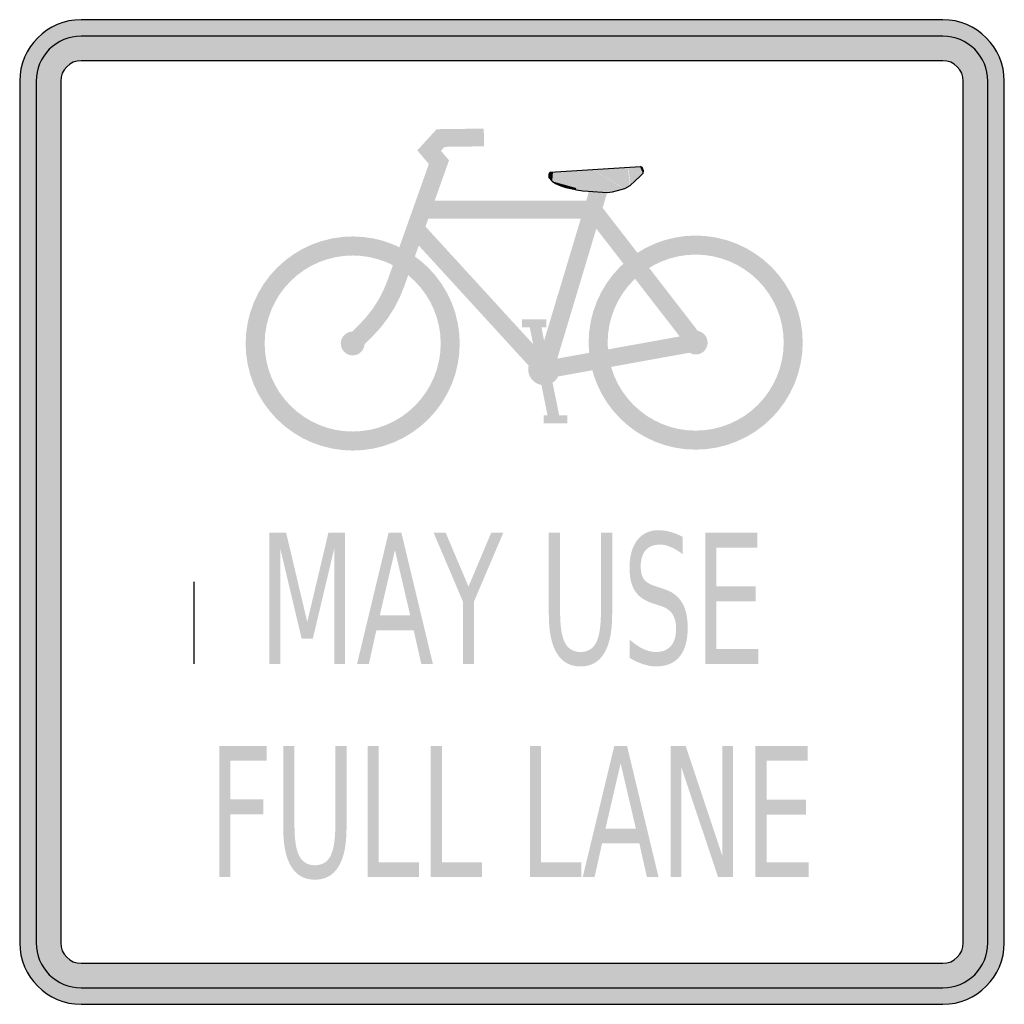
# Model space of a CAD drawing. Header units: inches. Extents: x -15 to 15, y -15 to 15.
import ezdxf

# ---------------------------------------------------------------- set-up
doc = ezdxf.new("R2010")
doc.units = ezdxf.units.IN
doc.header["$MEASUREMENT"] = 0

msp = doc.modelspace()

# ---------------------------------------------------------------- hatches: boundary and pattern name
h = msp.add_hatch(color=7)
edge = h.paths.add_edge_path()
edge.add_line((-15, 13.125), (-15, -13.125))
edge.add_spline(control_points=[(-15, -13.125), (-15, -14.161), (-14.161, -15), (-13.125, -15)], knot_values=[0, 0, 0, 0, 1, 1, 1, 1], degree=3, periodic=0)
edge.add_line((-13.125, -15), (13.125, -15))
edge.add_spline(control_points=[(13.125, -15), (14.161, -15), (15, -14.161), (15, -13.125)], knot_values=[0, 0, 0, 0, 1, 1, 1, 1], degree=3, periodic=0)
edge.add_line((15, -13.125), (15, 13.125))
edge.add_spline(control_points=[(15, 13.125), (15, 14.161), (14.161, 15), (13.125, 15)], knot_values=[0, 0, 0, 0, 1, 1, 1, 1], degree=3, periodic=0)
edge.add_line((13.125, 15), (-13.125, 15))
edge.add_spline(control_points=[(-13.125, 15), (-14.161, 15), (-15, 14.161), (-15, 13.125)], knot_values=[0, 0, 0, 0, 1, 1, 1, 1], degree=3, periodic=0)
edge = h.paths.add_edge_path(flags=0)
edge.add_line((-13.75, 13.125), (-13.75, -13.125))
edge.add_spline(control_points=[(-13.75, -13.125), (-13.75, -13.47), (-13.47, -13.75), (-13.125, -13.75)], knot_values=[0, 0, 0, 0, 1, 1, 1, 1], degree=3, periodic=0)
edge.add_line((-13.125, -13.75), (13.125, -13.75))
edge.add_spline(control_points=[(13.125, -13.75), (13.47, -13.75), (13.75, -13.47), (13.75, -13.125)], knot_values=[0, 0, 0, 0, 1, 1, 1, 1], degree=3, periodic=0)
edge.add_line((13.75, -13.125), (13.75, 13.125))
edge.add_spline(control_points=[(13.75, 13.125), (13.75, 13.47), (13.47, 13.75), (13.125, 13.75)], knot_values=[0, 0, 0, 0, 1, 1, 1, 1], degree=3, periodic=0)
edge.add_line((13.125, 13.75), (-13.125, 13.75))
edge.add_spline(control_points=[(-13.125, 13.75), (-13.47, 13.75), (-13.75, 13.47), (-13.75, 13.125)], knot_values=[0, 0, 0, 0, 1, 1, 1, 1], degree=3, periodic=0)
for points in [[(-13.125, 14.5), (-13.26, 14.493), (-13.393, 14.474), (-13.524, 14.441), (-13.651, 14.395), (-13.773, 14.338), (-13.889, 14.268), (-13.997, 14.188), (-14.097, 14.097), (-14.188, 13.997), (-14.268, 13.889), (-14.338, 13.773), (-14.395, 13.651), (-14.441, 13.524), (-14.474, 13.393), (-14.493, 13.26), (-14.5, 13.125), (-13.75, 13.125), (-13.747, 13.186), (-13.738, 13.247), (-13.723, 13.306), (-13.702, 13.364), (-13.676, 13.42), (-13.645, 13.472), (-13.608, 13.521), (-13.567, 13.567), (-13.521, 13.608), (-13.472, 13.645), (-13.42, 13.676), (-13.364, 13.702), (-13.306, 13.723), (-13.247, 13.738), (-13.186, 13.747), (-13.125, 13.75), (-13.125, 14.5)], [(13.125, 14.5), (-13.125, 14.5), (-13.125, 13.75), (13.125, 13.75), (13.125, 14.5)], [(14.5, 13.125), (14.493, 13.26), (14.474, 13.393), (14.441, 13.524), (14.395, 13.651), (14.338, 13.773), (14.268, 13.889), (14.188, 13.997), (14.097, 14.097), (13.997, 14.188), (13.889, 14.268), (13.773, 14.338), (13.651, 14.395), (13.524, 14.441), (13.393, 14.474), (13.26, 14.493), (13.125, 14.5), (13.125, 13.75), (13.186, 13.747), (13.247, 13.738), (13.306, 13.723), (13.364, 13.702), (13.42, 13.676), (13.472, 13.645), (13.521, 13.608), (13.567, 13.567), (13.608, 13.521), (13.645, 13.472), (13.676, 13.42), (13.702, 13.364), (13.723, 13.306), (13.738, 13.247), (13.747, 13.186), (13.75, 13.125), (14.5, 13.125)], [(-14.5, 13.125), (-14.5, -13.125), (-13.75, -13.125), (-13.75, 13.125), (-14.5, 13.125)], [(14.5, -13.125), (14.5, 13.125), (13.75, 13.125), (13.75, -13.125), (14.5, -13.125)], [(-3.278, 6.889), (-1.919, 10.715), (-2.165, 11.005), (-2.055, 11.125), (-0.853, 11.141), (-0.86, 11.682), (-2.297, 11.663), (-2.885, 11.017), (-2.533, 10.602), (-3.788, 7.07), (-3.278, 6.889)], [(3.536, 10.5), (2.462, 10.428), (3.433, 9.856), (3.592, 9.959), (3.536, 10.5)], [(3.899, 10.527), (3.976, 10.481), (3.604, 9.962), (3.548, 10.504), (3.899, 10.527)], [(3.548, 10.504), (3.604, 9.962), (3.979, 10.311), (3.936, 10.417), (3.548, 10.504)], [(3.986, 10.318), (3.998, 10.394), (3.976, 10.481), (3.899, 10.527), (3.986, 10.318)], [(1.158, 10.349), (1.122, 10.285), (1.127, 10.187), (1.242, 10.352), (1.158, 10.349)], [(1.242, 10.352), (1.127, 10.187), (1.226, 10.078), (1.249, 10.352), (1.242, 10.352)], [(1.249, 10.352), (1.226, 10.078), (2.337, 9.769), (2.465, 10.432), (1.249, 10.352)], [(2.465, 10.432), (2.337, 9.769), (1.946, 9.82), (1.956, 9.871), (2.465, 10.432)], [(2.459, 10.428), (3.315, 9.917), (2.732, 10.156), (2.335, 9.773), (2.459, 10.428)], [(2.869, 9.754), (2.897, 9.728), (3.315, 9.917), (2.459, 10.428), (2.869, 9.754)], [(1.253, 4.252), (2.983, 10.006), (2.465, 10.162), (0.734, 4.408), (1.253, 4.252)], [(1.416, 10.021), (1.351, 10.002), (1.346, 10.002), (1.231, 10.075), (1.416, 10.021)], [(1.654, 9.957), (1.646, 9.887), (1.351, 10.002), (1.416, 10.021), (1.654, 9.957)], [(1.956, 9.871), (1.946, 9.82), (1.646, 9.887), (1.654, 9.957), (1.956, 9.871)], [(3.592, 9.959), (3.433, 9.856), (3.033, 9.75), (2.341, 9.769), (3.592, 9.959)], [(2.341, 9.769), (3.033, 9.75), (2.897, 9.728), (2.869, 9.754), (2.341, 9.769)], [(-2.739, 8.942), (2.462, 8.942), (2.462, 9.483), (-2.739, 9.483), (-2.739, 8.942)], [(2.248, 9.047), (5.382, 4.996), (5.81, 5.327), (2.676, 9.378), (2.248, 9.047)], [(1.193, 4.513), (-2.745, 8.817), (-3.145, 8.451), (0.794, 4.147), (1.193, 4.513)], [(8.858, 5.161), (8.842, 5.481), (8.795, 5.798), (8.717, 6.108), (8.61, 6.41), (8.473, 6.699), (8.308, 6.973), (8.118, 7.231), (7.903, 7.468), (7.665, 7.683), (7.408, 7.873), (7.134, 8.038), (6.844, 8.175), (6.543, 8.283), (6.232, 8.36), (5.916, 8.407), (5.596, 8.423), (5.276, 8.407), (4.96, 8.36), (4.649, 8.283), (4.348, 8.175), (4.059, 8.038), (3.784, 7.873), (3.527, 7.683), (3.29, 7.468), (3.075, 7.231), (2.884, 6.973), (2.72, 6.699), (2.583, 6.41), (2.475, 6.108), (2.397, 5.798), (2.35, 5.481), (2.334, 5.161), (2.914, 5.161), (2.927, 5.424), (2.966, 5.685), (3.03, 5.94), (3.118, 6.188), (3.231, 6.426), (3.366, 6.651), (3.523, 6.863), (3.7, 7.058), (3.895, 7.234), (4.106, 7.391), (4.332, 7.527), (4.57, 7.639), (4.818, 7.728), (5.073, 7.792), (5.333, 7.83), (5.596, 7.843), (5.859, 7.83), (6.119, 7.792), (6.375, 7.728), (6.622, 7.639), (6.86, 7.527), (7.086, 7.391), (7.298, 7.234), (7.493, 7.058), (7.669, 6.863), (7.826, 6.651), (7.961, 6.426), (8.074, 6.188), (8.163, 5.94), (8.226, 5.685), (8.265, 5.424), (8.278, 5.161), (8.858, 5.161)], [(-1.592, 5.134), (-1.608, 5.454), (-1.655, 5.77), (-1.732, 6.081), (-1.84, 6.382), (-1.977, 6.671), (-2.142, 6.946), (-2.332, 7.203), (-2.547, 7.44), (-2.785, 7.655), (-3.042, 7.846), (-3.316, 8.01), (-3.606, 8.147), (-3.907, 8.255), (-4.217, 8.333), (-4.534, 8.38), (-4.854, 8.396), (-5.173, 8.38), (-5.49, 8.333), (-5.801, 8.255), (-6.102, 8.147), (-6.391, 8.01), (-6.666, 7.846), (-6.923, 7.655), (-7.16, 7.44), (-7.375, 7.203), (-7.566, 6.946), (-7.73, 6.671), (-7.867, 6.382), (-7.975, 6.081), (-8.053, 5.77), (-8.1, 5.454), (-8.116, 5.134), (-7.536, 5.134), (-7.523, 5.397), (-7.484, 5.657), (-7.42, 5.912), (-7.332, 6.16), (-7.219, 6.398), (-7.084, 6.624), (-6.927, 6.835), (-6.75, 7.03), (-6.555, 7.207), (-6.344, 7.364), (-6.118, 7.499), (-5.88, 7.612), (-5.632, 7.7), (-5.377, 7.764), (-5.117, 7.803), (-4.854, 7.816), (-4.591, 7.803), (-4.331, 7.764), (-4.075, 7.7), (-3.827, 7.612), (-3.59, 7.499), (-3.364, 7.364), (-3.152, 7.207), (-2.957, 7.03), (-2.781, 6.835), (-2.624, 6.624), (-2.489, 6.398), (-2.376, 6.16), (-2.287, 5.912), (-2.223, 5.657), (-2.185, 5.397), (-2.172, 5.134), (-1.592, 5.134)], [(-4.271, 5.328), (-4.018, 5.602), (-3.79, 5.897), (-3.589, 6.212), (-3.418, 6.544), (-3.278, 6.889), (-3.788, 7.07), (-3.91, 6.77), (-4.059, 6.482), (-4.233, 6.208), (-4.431, 5.951), (-4.651, 5.713), (-4.271, 5.328)], [(-4.664, 4.941), (-4.271, 5.328), (-4.651, 5.713), (-5.044, 5.327), (-4.664, 4.941)], [(0.302, 5.625), (1.045, 5.625), (1.045, 5.867), (0.302, 5.867), (0.302, 5.625)], [(0.524, 5.711), (1.114, 2.789), (1.455, 2.858), (0.865, 5.78), (0.524, 5.711)], [(-4.491, 5.134), (-4.493, 5.169), (-4.498, 5.205), (-4.507, 5.239), (-4.519, 5.273), (-4.534, 5.305), (-4.552, 5.335), (-4.574, 5.364), (-4.598, 5.39), (-4.624, 5.414), (-4.652, 5.435), (-4.683, 5.453), (-4.715, 5.469), (-4.749, 5.481), (-4.783, 5.489), (-4.818, 5.494), (-4.854, 5.496), (-4.889, 5.494), (-4.924, 5.489), (-4.959, 5.481), (-4.992, 5.469), (-5.025, 5.453), (-5.055, 5.435), (-5.084, 5.414), (-5.11, 5.39), (-5.134, 5.364), (-5.155, 5.335), (-5.173, 5.305), (-5.189, 5.273), (-5.201, 5.239), (-5.209, 5.205), (-5.214, 5.169), (-5.216, 5.134), (-4.854, 5.134), (-4.491, 5.134)], [(5.548, 5.428), (0.945, 4.596), (1.042, 4.064), (5.644, 4.895), (5.548, 5.428)], [(5.959, 5.161), (5.957, 5.197), (5.952, 5.232), (5.943, 5.267), (5.931, 5.3), (5.916, 5.332), (5.897, 5.363), (5.876, 5.391), (5.852, 5.418), (5.826, 5.441), (5.797, 5.463), (5.767, 5.481), (5.735, 5.496), (5.701, 5.508), (5.667, 5.517), (5.632, 5.522), (5.596, 5.524), (5.561, 5.522), (5.525, 5.517), (5.491, 5.508), (5.457, 5.496), (5.425, 5.481), (5.395, 5.463), (5.366, 5.441), (5.34, 5.418), (5.316, 5.391), (5.295, 5.363), (5.277, 5.332), (5.261, 5.3), (5.249, 5.267), (5.241, 5.232), (5.235, 5.197), (5.234, 5.161), (5.596, 5.161), (5.959, 5.161)], [(-8.116, 5.134), (-8.1, 4.814), (-8.053, 4.497), (-7.975, 4.187), (-7.867, 3.886), (-7.73, 3.596), (-7.566, 3.322), (-7.375, 3.065), (-7.16, 2.827), (-6.923, 2.612), (-6.666, 2.422), (-6.391, 2.257), (-6.102, 2.12), (-5.801, 2.013), (-5.49, 1.935), (-5.173, 1.888), (-4.854, 1.872), (-4.534, 1.888), (-4.217, 1.935), (-3.907, 2.013), (-3.606, 2.12), (-3.316, 2.257), (-3.042, 2.422), (-2.785, 2.612), (-2.547, 2.827), (-2.332, 3.065), (-2.142, 3.322), (-1.977, 3.596), (-1.84, 3.886), (-1.732, 4.187), (-1.655, 4.497), (-1.608, 4.814), (-1.592, 5.134), (-2.172, 5.134), (-2.185, 4.871), (-2.223, 4.611), (-2.287, 4.355), (-2.376, 4.108), (-2.489, 3.87), (-2.624, 3.644), (-2.781, 3.432), (-2.957, 3.237), (-3.152, 3.061), (-3.364, 2.904), (-3.59, 2.769), (-3.827, 2.656), (-4.075, 2.567), (-4.331, 2.503), (-4.591, 2.465), (-4.854, 2.452), (-5.117, 2.465), (-5.377, 2.503), (-5.632, 2.567), (-5.88, 2.656), (-6.118, 2.769), (-6.344, 2.904), (-6.555, 3.061), (-6.75, 3.237), (-6.927, 3.432), (-7.084, 3.644), (-7.219, 3.87), (-7.332, 4.108), (-7.42, 4.355), (-7.484, 4.611), (-7.523, 4.871), (-7.536, 5.134), (-8.116, 5.134)], [(-5.216, 5.134), (-5.214, 5.098), (-5.209, 5.063), (-5.201, 5.029), (-5.189, 4.995), (-5.173, 4.963), (-5.155, 4.932), (-5.134, 4.904), (-5.11, 4.878), (-5.084, 4.854), (-5.055, 4.832), (-5.025, 4.814), (-4.992, 4.799), (-4.959, 4.787), (-4.924, 4.778), (-4.889, 4.773), (-4.854, 4.771), (-4.818, 4.773), (-4.783, 4.778), (-4.749, 4.787), (-4.715, 4.799), (-4.683, 4.814), (-4.652, 4.832), (-4.624, 4.854), (-4.598, 4.878), (-4.574, 4.904), (-4.552, 4.932), (-4.534, 4.963), (-4.519, 4.995), (-4.507, 5.029), (-4.498, 5.063), (-4.493, 5.098), (-4.491, 5.134), (-4.854, 5.134), (-5.216, 5.134)], [(2.334, 5.161), (2.35, 4.842), (2.397, 4.525), (2.475, 4.214), (2.583, 3.913), (2.72, 3.624), (2.884, 3.349), (3.075, 3.092), (3.29, 2.855), (3.527, 2.64), (3.784, 2.449), (4.059, 2.285), (4.348, 2.148), (4.649, 2.04), (4.96, 1.962), (5.276, 1.915), (5.596, 1.9), (5.916, 1.915), (6.232, 1.962), (6.543, 2.04), (6.844, 2.148), (7.134, 2.285), (7.408, 2.449), (7.665, 2.64), (7.903, 2.855), (8.118, 3.092), (8.308, 3.349), (8.473, 3.624), (8.61, 3.913), (8.717, 4.214), (8.795, 4.525), (8.842, 4.842), (8.858, 5.161), (8.278, 5.161), (8.265, 4.898), (8.226, 4.638), (8.163, 4.383), (8.074, 4.135), (7.961, 3.897), (7.826, 3.671), (7.669, 3.46), (7.493, 3.265), (7.298, 3.088), (7.086, 2.931), (6.86, 2.796), (6.622, 2.684), (6.375, 2.595), (6.119, 2.531), (5.859, 2.492), (5.596, 2.479), (5.333, 2.492), (5.073, 2.531), (4.818, 2.595), (4.57, 2.684), (4.332, 2.796), (4.106, 2.931), (3.895, 3.088), (3.7, 3.265), (3.523, 3.46), (3.366, 3.671), (3.231, 3.897), (3.118, 4.135), (3.03, 4.383), (2.966, 4.638), (2.927, 4.898), (2.914, 5.161), (2.334, 5.161)], [(5.234, 5.161), (5.235, 5.126), (5.241, 5.091), (5.249, 5.056), (5.261, 5.023), (5.277, 4.99), (5.295, 4.96), (5.316, 4.931), (5.34, 4.905), (5.366, 4.881), (5.395, 4.86), (5.425, 4.842), (5.457, 4.826), (5.491, 4.815), (5.525, 4.806), (5.561, 4.801), (5.596, 4.799), (5.632, 4.801), (5.667, 4.806), (5.701, 4.815), (5.735, 4.826), (5.767, 4.842), (5.797, 4.86), (5.826, 4.881), (5.852, 4.905), (5.876, 4.931), (5.897, 4.96), (5.916, 4.99), (5.931, 5.023), (5.943, 5.056), (5.952, 5.091), (5.957, 5.126), (5.959, 5.161), (5.596, 5.161), (5.234, 5.161)], [(1.46, 4.348), (1.458, 4.396), (1.451, 4.443), (1.439, 4.489), (1.423, 4.533), (1.403, 4.576), (1.378, 4.617), (1.35, 4.655), (1.318, 4.69), (1.283, 4.722), (1.245, 4.75), (1.204, 4.775), (1.162, 4.795), (1.117, 4.811), (1.071, 4.822), (1.024, 4.829), (0.977, 4.832), (0.929, 4.829), (0.882, 4.822), (0.836, 4.811), (0.792, 4.795), (0.749, 4.775), (0.708, 4.75), (0.67, 4.722), (0.635, 4.69), (0.603, 4.655), (0.575, 4.617), (0.551, 4.576), (0.53, 4.533), (0.514, 4.489), (0.503, 4.443), (0.496, 4.396), (0.493, 4.348), (0.977, 4.348), (1.46, 4.348)], [(0.493, 4.348), (0.496, 4.301), (0.503, 4.254), (0.514, 4.208), (0.53, 4.164), (0.551, 4.121), (0.575, 4.08), (0.603, 4.042), (0.635, 4.007), (0.67, 3.975), (0.708, 3.947), (0.749, 3.922), (0.792, 3.902), (0.836, 3.886), (0.882, 3.875), (0.929, 3.868), (0.977, 3.865), (1.024, 3.868), (1.071, 3.875), (1.117, 3.886), (1.162, 3.902), (1.204, 3.922), (1.245, 3.947), (1.283, 3.975), (1.318, 4.007), (1.35, 4.042), (1.378, 4.08), (1.403, 4.121), (1.423, 4.164), (1.439, 4.208), (1.451, 4.254), (1.458, 4.301), (1.46, 4.348), (0.977, 4.348), (0.493, 4.348)], [(0.962, 2.703), (1.685, 2.703), (1.685, 2.945), (0.962, 2.945), (0.962, 2.703)], [(-7.39, -0.627), (-6.882, -0.627), (-6.239, -3.349), (-5.593, -0.627), (-5.085, -0.627), (-5.085, -4.627), (-5.417, -4.627), (-5.417, -1.115), (-6.068, -3.858), (-6.409, -3.858), (-7.06, -1.115), (-7.06, -4.627), (-7.39, -4.627), (-7.39, -0.627)], [(-2.39, -0.627), (-2.023, -0.627), (-1.325, -2.272), (-0.631, -0.627), (-0.263, -0.627), (-1.156, -2.722), (-1.156, -4.627), (-1.498, -4.627), (-1.498, -2.722), (-2.39, -0.627)], [(5.886, -0.627), (7.478, -0.627), (7.478, -1.083), (6.227, -1.083), (6.227, -2.267), (7.428, -2.267), (7.428, -2.722), (6.227, -2.722), (6.227, -4.172), (7.51, -4.172), (7.51, -4.627), (5.886, -4.627), (5.886, -0.627)], [(-8.919, -7.125), (-7.472, -7.125), (-7.472, -7.58), (-8.578, -7.58), (-8.578, -8.759), (-7.579, -8.759), (-7.579, -9.215), (-8.578, -9.215), (-8.578, -11.125), (-8.919, -11.125), (-8.919, -7.125)], [(-4.402, -7.125), (-4.06, -7.125), (-4.06, -10.67), (-2.834, -10.67), (-2.834, -11.125), (-4.402, -11.125), (-4.402, -7.125)], [(-2.477, -7.125), (-2.136, -7.125), (-2.136, -10.67), (-0.91, -10.67), (-0.91, -11.125), (-2.477, -11.125), (-2.477, -7.125)], [(0.544, -7.125), (0.885, -7.125), (0.885, -10.67), (2.112, -10.67), (2.112, -11.125), (0.544, -11.125), (0.544, -7.125)], [(4.831, -7.125), (5.291, -7.125), (6.408, -10.471), (6.408, -7.125), (6.738, -7.125), (6.738, -11.125), (6.279, -11.125), (5.161, -7.779), (5.161, -11.125), (4.831, -11.125), (4.831, -7.125)], [(7.415, -7.125), (9.008, -7.125), (9.008, -7.58), (7.757, -7.58), (7.757, -8.765), (8.957, -8.765), (8.957, -9.22), (7.757, -9.22), (7.757, -10.67), (9.04, -10.67), (9.04, -11.125), (7.415, -11.125), (7.415, -7.125)], [(-14.5, -13.125), (-14.493, -13.26), (-14.474, -13.393), (-14.441, -13.524), (-14.395, -13.651), (-14.338, -13.773), (-14.268, -13.889), (-14.188, -13.997), (-14.097, -14.097), (-13.997, -14.188), (-13.889, -14.268), (-13.773, -14.338), (-13.651, -14.395), (-13.524, -14.441), (-13.393, -14.474), (-13.26, -14.493), (-13.125, -14.5), (-13.125, -13.75), (-13.186, -13.747), (-13.247, -13.738), (-13.306, -13.723), (-13.364, -13.702), (-13.42, -13.676), (-13.472, -13.645), (-13.521, -13.608), (-13.567, -13.567), (-13.608, -13.521), (-13.645, -13.472), (-13.676, -13.42), (-13.702, -13.364), (-13.723, -13.306), (-13.738, -13.247), (-13.747, -13.186), (-13.75, -13.125), (-14.5, -13.125)], [(13.125, -14.5), (13.26, -14.493), (13.393, -14.474), (13.524, -14.441), (13.651, -14.395), (13.773, -14.338), (13.889, -14.268), (13.997, -14.188), (14.097, -14.097), (14.188, -13.997), (14.268, -13.889), (14.338, -13.773), (14.395, -13.651), (14.441, -13.524), (14.474, -13.393), (14.493, -13.26), (14.5, -13.125), (13.75, -13.125), (13.747, -13.186), (13.738, -13.247), (13.723, -13.306), (13.702, -13.364), (13.676, -13.42), (13.645, -13.472), (13.608, -13.521), (13.567, -13.567), (13.521, -13.608), (13.472, -13.645), (13.42, -13.676), (13.364, -13.702), (13.306, -13.723), (13.247, -13.738), (13.186, -13.747), (13.125, -13.75), (13.125, -14.5)], [(-13.125, -14.5), (13.125, -14.5), (13.125, -13.75), (-13.125, -13.75), (-13.125, -14.5)]]:
    msp.add_hatch(color=7).paths.add_polyline_path(points)
h = msp.add_hatch(color=7)
edge = h.paths.add_edge_path()
edge.add_line((5.201, -0.758), (5.201, -1.286))
edge.add_spline(control_points=[(5.201, -1.286), (5.073, -1.188), (4.951, -1.115), (4.836, -1.067), (4.721, -1.018), (4.61, -0.994), (4.504, -0.994), (4.318, -0.994), (4.174, -1.051), (4.073, -1.166), (3.973, -1.28), (3.922, -1.443), (3.922, -1.653), (3.922, -1.83), (3.956, -1.964), (4.023, -2.054), (4.09, -2.144), (4.217, -2.217), (4.404, -2.272)], knot_values=[0, 0, 0, 0, 1, 1, 1, 2, 2, 2, 3, 3, 3, 4, 4, 4, 5, 5, 5, 6, 6, 6, 6], degree=3, periodic=0)
edge.add_line((4.404, -2.272), (4.609, -2.339))
edge.add_spline(control_points=[(4.609, -2.339), (4.864, -2.416), (5.052, -2.551), (5.172, -2.745), (5.293, -2.939), (5.353, -3.198), (5.353, -3.523), (5.353, -3.911), (5.272, -4.205), (5.109, -4.405), (4.945, -4.605), (4.706, -4.705), (4.389, -4.705), (4.269, -4.705), (4.142, -4.683), (4.008, -4.641), (3.873, -4.598), (3.734, -4.534), (3.59, -4.45)], knot_values=[0, 0, 0, 0, 1, 1, 1, 2, 2, 2, 3, 3, 3, 4, 4, 4, 5, 5, 5, 6, 6, 6, 6], degree=3, periodic=0)
edge.add_line((3.59, -4.45), (3.59, -3.893))
edge.add_spline(control_points=[(3.59, -3.893), (3.729, -4.016), (3.865, -4.109), (3.997, -4.172), (4.13, -4.234), (4.261, -4.265), (4.389, -4.265), (4.583, -4.265), (4.733, -4.205), (4.84, -4.083), (4.946, -3.962), (4.999, -3.789), (4.999, -3.564), (4.999, -3.367), (4.961, -3.213), (4.885, -3.103), (4.808, -2.992), (4.683, -2.909), (4.509, -2.854)], knot_values=[0, 0, 0, 0, 1, 1, 1, 2, 2, 2, 3, 3, 3, 4, 4, 4, 5, 5, 5, 6, 6, 6, 6], degree=3, periodic=0)
edge.add_line((4.509, -2.854), (4.303, -2.789))
edge.add_spline(control_points=[(4.303, -2.789), (4.048, -2.709), (3.864, -2.583), (3.751, -2.412), (3.638, -2.24), (3.581, -2.002), (3.581, -1.696), (3.581, -1.343), (3.66, -1.064), (3.816, -0.86), (3.973, -0.657), (4.189, -0.555), (4.464, -0.555), (4.583, -0.555), (4.704, -0.572), (4.826, -0.606), (4.949, -0.64), (5.074, -0.691), (5.201, -0.758)], knot_values=[0, 0, 0, 0, 1, 1, 1, 2, 2, 2, 3, 3, 3, 4, 4, 4, 5, 5, 5, 6, 6, 6, 6], degree=3, periodic=0)
h = msp.add_hatch(color=7)
h.paths.add_polyline_path([(-3.759, -0.627), (-3.371, -0.627), (-2.411, -4.627), (-2.765, -4.627), (-2.996, -3.601), (-4.132, -3.601), (-4.361, -4.627), (-4.721, -4.627), (-3.759, -0.627)])
h.paths.add_polyline_path([(-3.566, -1.16), (-4.029, -3.151), (-3.101, -3.151), (-3.566, -1.16)], flags=0)
h = msp.add_hatch(color=7)
edge = h.paths.add_edge_path()
edge.add_line((1.122, -0.627), (1.466, -0.627))
edge.add_line((1.466, -0.627), (1.466, -3.057))
edge.add_spline(control_points=[(1.466, -3.057), (1.466, -3.486), (1.515, -3.794), (1.613, -3.983), (1.711, -4.171), (1.869, -4.265), (2.088, -4.265), (2.307, -4.265), (2.465, -4.171), (2.563, -3.983), (2.66, -3.794), (2.709, -3.486), (2.709, -3.057)], knot_values=[0, 0, 0, 0, 1, 1, 1, 2, 2, 2, 3, 3, 3, 4, 4, 4, 4], degree=3, periodic=0)
edge.add_line((2.709, -3.057), (2.709, -0.627))
edge.add_line((2.709, -0.627), (3.052, -0.627))
edge.add_line((3.052, -0.627), (3.052, -3.124))
edge.add_spline(control_points=[(3.052, -3.124), (3.052, -3.646), (2.971, -4.04), (2.808, -4.306), (2.646, -4.572), (2.406, -4.705), (2.088, -4.705), (1.769, -4.705), (1.529, -4.572), (1.366, -4.306), (1.204, -4.04), (1.122, -3.646), (1.122, -3.124)], knot_values=[0, 0, 0, 0, 1, 1, 1, 2, 2, 2, 3, 3, 3, 4, 4, 4, 4], degree=3, periodic=0)
edge.add_line((1.122, -3.124), (1.122, -0.627))
h = msp.add_hatch(color=7)
edge = h.paths.add_edge_path()
edge.add_line((-6.971, -7.125), (-6.628, -7.125))
edge.add_line((-6.628, -7.125), (-6.628, -9.555))
edge.add_spline(control_points=[(-6.628, -9.555), (-6.628, -9.984), (-6.579, -10.292), (-6.481, -10.481), (-6.382, -10.669), (-6.224, -10.763), (-6.005, -10.763), (-5.786, -10.763), (-5.628, -10.669), (-5.531, -10.481), (-5.433, -10.292), (-5.384, -9.984), (-5.384, -9.555)], knot_values=[0, 0, 0, 0, 1, 1, 1, 2, 2, 2, 3, 3, 3, 4, 4, 4, 4], degree=3, periodic=0)
edge.add_line((-5.384, -9.555), (-5.384, -7.125))
edge.add_line((-5.384, -7.125), (-5.041, -7.125))
edge.add_line((-5.041, -7.125), (-5.041, -9.622))
edge.add_spline(control_points=[(-5.041, -9.622), (-5.041, -10.144), (-5.122, -10.537), (-5.285, -10.803), (-5.447, -11.07), (-5.688, -11.203), (-6.005, -11.203), (-6.324, -11.203), (-6.565, -11.07), (-6.727, -10.803), (-6.89, -10.537), (-6.971, -10.144), (-6.971, -9.622)], knot_values=[0, 0, 0, 0, 1, 1, 1, 2, 2, 2, 3, 3, 3, 4, 4, 4, 4], degree=3, periodic=0)
edge.add_line((-6.971, -9.622), (-6.971, -7.125))
h = msp.add_hatch(color=7)
h.paths.add_polyline_path([(3.117, -7.125), (3.505, -7.125), (4.465, -11.125), (4.111, -11.125), (3.88, -10.099), (2.744, -10.099), (2.515, -11.125), (2.155, -11.125), (3.117, -7.125)])
h.paths.add_polyline_path([(3.31, -7.658), (2.847, -9.649), (3.775, -9.649), (3.31, -7.658)], flags=0)

# ---------------------------------------------------------------- linework, layer by layer
at = {"color": 7}
for p, q in [((1.16, 10.351), (3.912, 10.532)), ((3.981, 10.479), (3.912, 10.532)), ((1.16, 10.351), (1.12, 10.289)), ((1.12, 10.289), (1.124, 10.188)), ((3.753, 10.088), (3.892, 10.219)), ((3.892, 10.219), (3.992, 10.32)), ((4.004, 10.394), (3.981, 10.479)), ((3.992, 10.32), (4.004, 10.394)), ((1.124, 10.188), (1.221, 10.076)), ((1.221, 10.076), (1.325, 10.014)), ((1.325, 10.014), (1.488, 9.937)), ((1.488, 9.937), (1.639, 9.886)), ((3.435, 9.858), (3.598, 9.952)), ((3.598, 9.952), (3.753, 10.088)), ((1.639, 9.886), (1.794, 9.86)), ((1.794, 9.86), (1.965, 9.817)), ((1.965, 9.817), (2.162, 9.786)), ((2.162, 9.786), (2.321, 9.771)), ((2.321, 9.771), (2.898, 9.733)), ((2.898, 9.733), (3.061, 9.754)), ((3.061, 9.754), (3.219, 9.793)), ((3.219, 9.793), (3.435, 9.858)), ((-9.683, -4.627), (-9.683, -2.127))]:
    msp.add_line(p, q, dxfattribs=at)
for points in [[(13.125, 15), (-13.125, 15)], [(13.125, 14.5), (-13.125, 14.5)], [(13.125, 13.75), (-13.125, 13.75)], [(-15, 13.125), (-15, -13.125)], [(-14.5, 13.125), (-14.5, -13.125)], [(-13.75, 13.125), (-13.75, -13.125)], [(13.75, -13.125), (13.75, 13.125)], [(14.5, -13.125), (14.5, 13.125)], [(15, -13.125), (15, 13.125)], [(-13.125, -13.75), (13.125, -13.75)], [(-13.125, -14.5), (13.125, -14.5)], [(-13.125, -15), (13.125, -15)]]:
    msp.add_lwpolyline(points, dxfattribs=at)
for points in [[(-13.125, 15), (-14.161, 15), (-15, 14.161), (-15, 13.125)], [(15, 13.125), (15, 14.161), (14.161, 15), (13.125, 15)], [(-13.125, 14.5), (-13.884, 14.5), (-14.5, 13.884), (-14.5, 13.125)], [(14.5, 13.125), (14.5, 13.884), (13.884, 14.5), (13.125, 14.5)], [(-13.125, 13.75), (-13.47, 13.75), (-13.75, 13.47), (-13.75, 13.125)], [(13.75, 13.125), (13.75, 13.47), (13.47, 13.75), (13.125, 13.75)], [(-15, -13.125), (-15, -14.161), (-14.161, -15), (-13.125, -15)], [(-14.5, -13.125), (-14.5, -13.884), (-13.884, -14.5), (-13.125, -14.5)], [(-13.75, -13.125), (-13.75, -13.47), (-13.47, -13.75), (-13.125, -13.75)], [(13.125, -15), (14.161, -15), (15, -14.161), (15, -13.125)], [(13.125, -14.5), (13.884, -14.5), (14.5, -13.884), (14.5, -13.125)], [(13.125, -13.75), (13.47, -13.75), (13.75, -13.47), (13.75, -13.125)]]:
    msp.add_open_spline(points, degree=3, dxfattribs=at)

doc.saveas('drawing.dxf')
